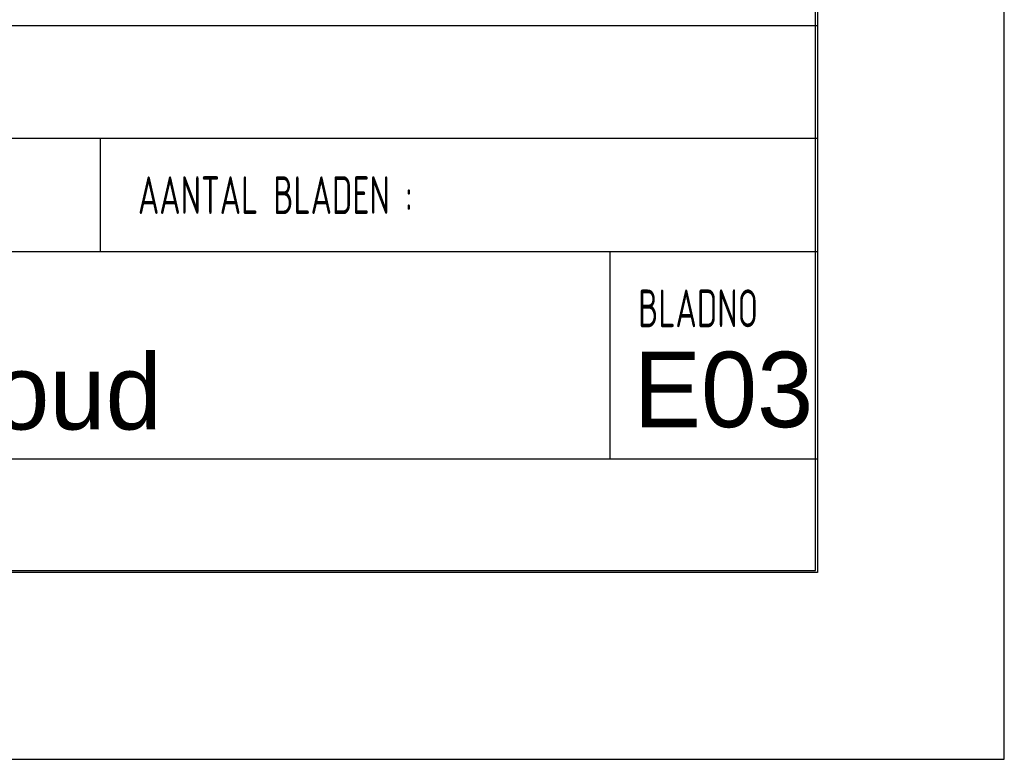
# Model space of a CAD drawing. Extents: x 0 to 84710, y 0 to 29700.
# Tile 31 of 38: x 79494 to 84710, y 0 to 3920. Entities that reach past the tile are written whole.
import ezdxf
from ezdxf.enums import TextEntityAlignment as Align

# ---------------------------------------------------------------- set-up
doc = ezdxf.new("R2010")
doc.units = 0
doc.header["$LTSCALE"] = 100
for name, color, linetype in [('00att025', 2, 'Continuous'), ('00att035', 3, 'Continuous'), ('00att050', 4, 'Continuous'), ('00kad025', 2, 'Continuous'), ('00kad070', 5, 'Continuous'), ('BL$2----', 7, 'Continuous'), ('BL$4----', 7, 'Continuous')]:
    doc.layers.add(name, color=color, linetype=linetype)
doc.styles.add('BURO-018', font='BUROFONT.shx', dxfattribs={"height": 180})
doc.styles.add('BURO-025', font='BUROFONT.shx', dxfattribs={"height": 250})
doc.styles.add('BURO-050', font='BUROFONT.shx', dxfattribs={"height": 500})
doc.styles.add('STYLE2', font='isocp2.shx', dxfattribs={"width": 0.7})

# ---------------------------------------------------------------- blocks, each defined once
blk = doc.blocks.new('A3-HOR')
at = {"layer": '00kad025', "linetype": 'Continuous'}
for p, q in [((420, 0), (420, 297)), ((0, 0), (420, 0))]:
    blk.add_line(p, q, dxfattribs=at)
at = {"layer": '00kad070', "linetype": 'Continuous'}
for p, q in [((410, 10), (410, 287)), ((10, 10), (410, 10))]:
    blk.add_line(p, q, dxfattribs=at)
blk = doc.blocks.new('STEMPEL GEERDIJK-NIEUW')
at = {"color": 5, "ltscale": 0.5}
for p, q in [((-9.9, 63.9), (-9.9, 9.9)), ((-209.9, 38.9), (-9.9, 38.9)), ((-9.9, 26.9), (-84.9, 26.9)), ((-9.9, 15.9), (-84.9, 15.9)), ((-9.9, 9.9), (-209.9, 9.9))]:
    blk.add_line(p, q, dxfattribs=at)
at = {"ltscale": 0.5}
for p, q in [((-9.9, 32.9), (-84.9, 32.9)), ((-47.9, 32.9), (-47.9, 26.9)), ((-20.9, 26.9), (-20.9, 15.9))]:
    blk.add_line(p, q, dxfattribs=at)
at = {"ltscale": 0.5, "style": 'STYLE2', "width": 0.7}
for s, p in [('AANTAL BLADEN :', (-45.9, 28.9)), ('BLADNO', (-19.4, 22.9))]:
    blk.add_text(s, height=2, dxfattribs=at).set_placement(p)
at = {"color": 1, "ltscale": 0.5, "style": 'BURO-018'}
for tag, p in [('DIVERSEN', (-68.9, 28.9)), ('AANTALBLAD', (-22.9, 28.9))]:
    blk.add_attdef(tag, p, '', height=2, dxfattribs=at)
at = {"layer": '00att025', "color": 1, "linetype": 'Continuous', "style": 'BURO-018'}
for tag, p in [('WZ_GOEDC', (-230.84, 55.442)), ('WZ_GOEDA', (-218.863, 55.442)), ('WZ_GOEDB', (-225.315, 55.031)), ('WZ_INITSC', (-230.84, 40.332)), ('WZ_INITSB', (-224.737, 40.332)), ('WZ_INITSA', (-218.863, 40.332)), ('WZ_DATUMC', (-230.84, 17.774)), ('WZ_DATUMB', (-224.737, 17.774)), ('WZ_DATUMA', (-218.863, 17.774)), ('WZ_CODEC', (-230.84, 10.751)), ('WZ_CODEB', (-224.737, 10.751)), ('WZ_CODEA', (-218.863, 10.751))]:
    blk.add_attdef(tag, text='', height=1.8, rotation=90, dxfattribs=at).set_placement(p, align=Align.MIDDLE_LEFT)
at = {"layer": '00att025', "color": 1, "linetype": 'Continuous'}
for tag, p, height, style in [('TKSCHAAL', (-194.804, 59.901), 2, 'BURO-018'), ('PRDATUM', (-199.225, 49.917), 1.8, 'BURO-018'), ('PRPRLEID', (-179.438, 45.409), 1.8, 'BURO-018'), ('PROPDRGVR1', (-191.434, 32.851), 2.2, 'BURO-025'), ('TK1OMSCHR', (-191.287, 27.025), 2.2, 'BURO-025'), ('TK2OMSCHR', (-191.169, 20.919), 2.2, 'BURO-025'), ('TKFILE', (-63.112, 11.291), 2, 'BURO-018')]:
    blk.add_attdef(tag, p, '', height=height, dxfattribs=dict(at, style=style))
at = {"layer": '00att025', "color": 2, "linetype": 'Continuous'}
for tag, p, height, style in [('PRVRIJ5', (-150.129, 51.989), 2.5, 'BURO-025'), ('PRVRIJ6', (-150.142, 46.083), 2.5, 'BURO-025'), ('PRNUMMER', (-70.447, 33.854), 3.5, 'BURO-050'), ('TKFORMAAT', (-82.528, 17.509), 4, 'BURO-025')]:
    blk.add_attdef(tag, p, '', height=height, dxfattribs=dict(at, style=style))
at = {"layer": '00att025', "color": 1, "linetype": 'Continuous', "style": 'BURO-018'}
blk.add_attdef('TKINIT', text='', height=1.8, dxfattribs=at).set_placement((-179.711, 50.878), align=Align.MIDDLE_LEFT)
at = {"layer": '00att025', "color": 3, "linetype": 'Continuous', "ltscale": 25, "style": 'BURO-025'}
blk.add_attdef('TKFASE', text='', height=4, dxfattribs=at).set_placement((-71.405, 19.481), align=Align.MIDDLE_LEFT)
at = {"layer": '00att035', "color": 2, "linetype": 'Continuous', "style": 'BURO-025'}
blk.add_attdef('PROMSCHR', (-149.998, 57.146), '', height=2.5, dxfattribs=at)
at = {"layer": '00att050', "color": 2, "linetype": 'Continuous', "style": 'BURO-025'}
blk.add_attdef('TKTEKNR', text='', height=4, dxfattribs=at).set_placement((-19.639, 19.603), align=Align.MIDDLE_LEFT)

msp = doc.modelspace()

# ---------------------------------------------------------------- block references
at = {"layer": 'BL$2----', "xscale": 100, "yscale": 100}
msp.add_blockref('A3-HOR', (42710.2, 0), dxfattribs=at)
at = {"layer": 'BL$4----'}
ref = msp.add_blockref('STEMPEL GEERDIJK-NIEUW', (84710.2, 0), dxfattribs=dict(at, xscale=100, yscale=100))
ref.add_attrib('TKTEKNR', 'E03', dxfattribs={"layer": '00att050', "color": 2, "linetype": 'Continuous', "height": 400, "style": 'BURO-025'}).set_placement((82746.3, 1960.3), align=Align.MIDDLE_LEFT)
ref.add_attrib('TKFASE', 'Onderhoud', dxfattribs={"layer": '00att025', "color": 3, "linetype": 'Continuous', "ltscale": 25, "height": 400, "style": 'BURO-025'}).set_placement((77569.7, 1948.1), align=Align.MIDDLE_LEFT)

doc.saveas('drawing.dxf')
